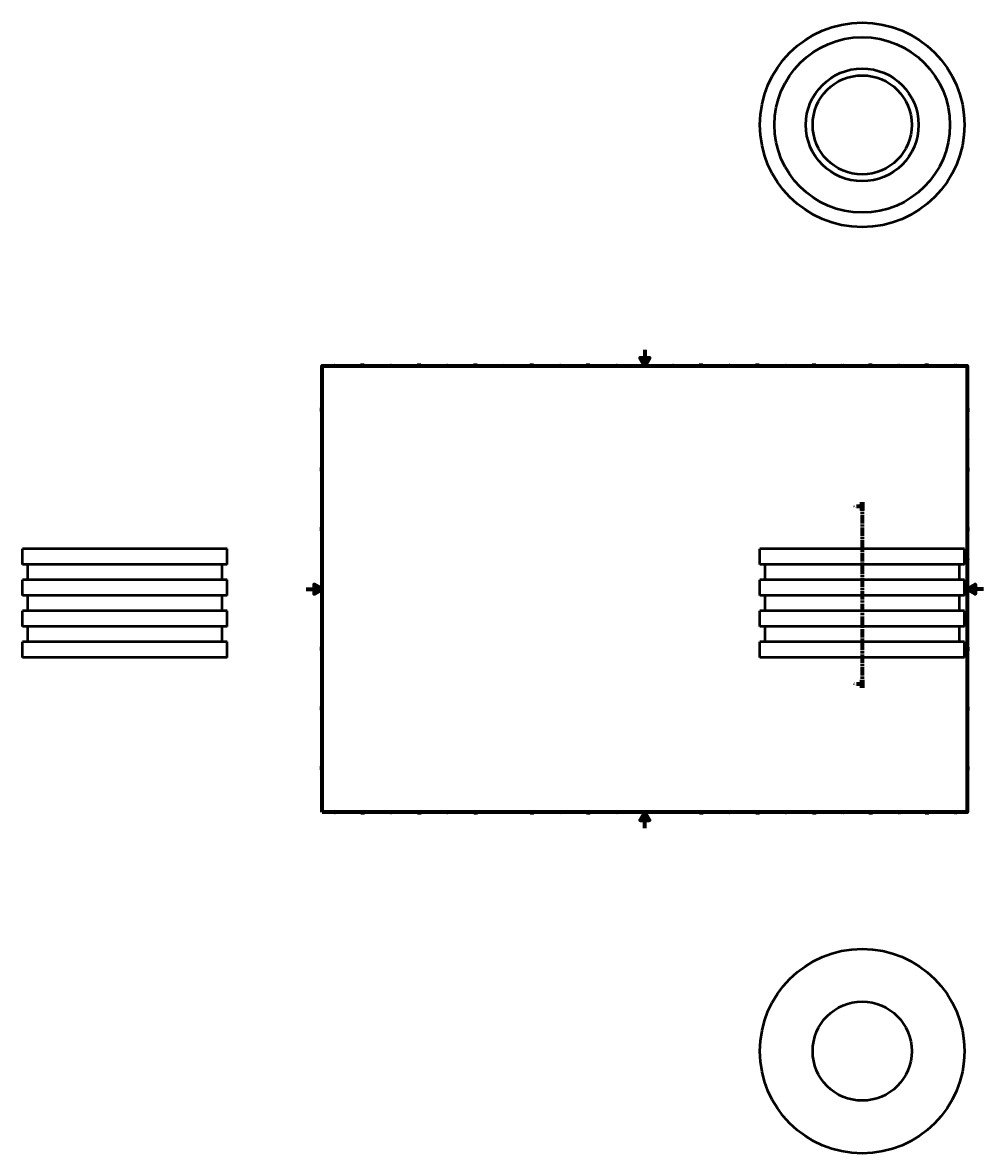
# Model space of a CAD drawing. Header units: millimetres. Extents: x -352 to 1847, y -404 to 1040.
# Tile 1 of 3: x -352 to 841, y -404 to 1000. Entities that reach past the tile are written whole.
import ezdxf

# ---------------------------------------------------------------- set-up
doc = ezdxf.new("R2010")
doc.units = ezdxf.units.MM
doc.linetypes.add('CHAIN', pattern=[0.3543, 0.2362, -0.0295, 0.0591, -0.0295])
for name, color, linetype, lineweight in [('Border (ISO)', 7, 'Continuous', 70), ('Section Line (ISO)', 7, 'CHAIN', 70), ('Visible (ISO)', 7, 'Continuous', 50)]:
    doc.layers.add(name, color=color, linetype=linetype, lineweight=lineweight)
doc.styles.add('Label Text (ISO)', font='tahoma.ttf')
doc.styles.add('Note Text (ISO)', font='tahoma.ttf')

# ---------------------------------------------------------------- blocks, each defined once
blk = doc.blocks.new('Borders Default Border')
at = {"layer": 'Border (ISO)'}
for p, q in [((70.1, 574), (70.1, 576.9)), ((140.2, 574), (140.2, 576.9)), ((210.2, 574), (210.2, 576.9)), ((280.3, 574), (280.3, 576.9)), ((350.4, 574), (350.4, 576.9)), ((490.6, 574), (490.6, 576.9)), ((560.7, 574), (560.7, 576.9)), ((630.8, 574), (630.8, 576.9)), ((700.8, 574), (700.8, 576.9)), ((770.9, 574), (770.9, 576.9)), ((20, 519.7), (17.1, 519.7)), ((821, 519.7), (823.9, 519.7)), ((20, 445.5), (17.1, 445.5)), ((821, 445.5), (823.9, 445.5)), ((20, 371.2), (17.1, 371.2)), ((821, 371.2), (823.9, 371.2)), ((20, 222.7), (17.1, 222.7)), ((821, 222.7), (823.9, 222.7)), ((20, 148.5), (17.1, 148.5)), ((821, 148.5), (823.9, 148.5)), ((20, 74.3), (17.1, 74.3)), ((821, 74.3), (823.9, 74.3)), ((70.1, 20), (70.1, 17.1)), ((140.2, 20), (140.2, 17.1)), ((210.2, 20), (210.2, 17.1)), ((280.3, 20), (280.3, 17.1)), ((350.4, 20), (350.4, 17.1)), ((490.6, 20), (490.6, 17.1)), ((560.7, 20), (560.7, 17.1)), ((630.8, 20), (630.8, 17.1)), ((700.8, 20), (700.8, 17.1)), ((770.9, 20), (770.9, 17.1))]:
    blk.add_line(p, q, dxfattribs=at)
at = {"layer": 'Border (ISO)', "flags": 128}
for points in [[(420.5, 594), (420.5, 574), (414.7, 584), (426.3, 584), (420.5, 574)], [(20, 20), (20, 574), (821, 574), (821, 20), (20, 20)], [(0, 297), (20, 297), (10, 302.8), (10, 291.2), (20, 297)], [(841, 297), (821, 297), (831, 302.8), (831, 291.2), (821, 297)], [(420.5, 0), (420.5, 20), (414.7, 10), (426.3, 10), (420.5, 20)]]:
    blk.add_lwpolyline(points, dxfattribs=at)
at = {"layer": 'Border (ISO)', "color": 232, "true_color": 0xca0064, "char_height": 2.5, "attachment_point": 7, "style": 'Note Text (ISO)'}
for s, insert in [('1', (34.5, 574.4)), ('2', (104.4, 574.4)), ('3', (174.4, 574.3)), ('4', (244.4, 574.4)), ('5', (314.6, 574.3)), ('6', (384.7, 574.3)), ('7', (454.8, 574.4)), ('8', (524.8, 574.3)), ('9', (594.9, 574.4)), ('10', (664.3, 574.3)), ('11', (734.4, 574.4)), ('12', (804.5, 574.4)), ('A', (17.3, 555.6)), ('A', (821.6, 555.6)), ('B', (17.6, 481.4)), ('B', (821.9, 481.4)), ('C', (17.4, 407.1)), ('C', (821.7, 407.1)), ('D', (17.4, 332.9)), ('D', (821.7, 332.9)), ('E', (17.6, 258.6)), ('E', (821.9, 258.6)), ('F', (17.7, 184.4)), ('F', (822, 184.4)), ('G', (17.3, 110.1)), ('G', (821.6, 110.1)), ('H', (17.4, 35.9)), ('H', (821.7, 35.9)), ('1', (34.5, 17.1)), ('2', (104.4, 17.1)), ('3', (174.4, 17)), ('4', (244.4, 17.1)), ('5', (314.6, 17)), ('6', (384.7, 17)), ('7', (454.8, 17.1)), ('8', (524.8, 17)), ('9', (594.9, 17.1)), ('10', (664.3, 17)), ('11', (734.4, 17.1)), ('12', (804.5, 17.1))]:
    blk.add_mtext(s, dxfattribs=dict(at, insert=insert))
blk = doc.blocks.new('2dTransSection0')
at = {"layer": 'Section Line (ISO)', "linetype": 'Continuous'}
for p, q in [((683.4, 399.8), (688, 399.8)), ((690.5, 399.8), (688, 400.3)), ((688, 400.3), (688, 399.3)), ((688, 399.8), (690.5, 399.8)), ((688, 399.3), (690.5, 399.8)), ((683.4, 179.2), (688, 179.2)), ((690.5, 179.2), (688, 179.7)), ((688, 179.7), (688, 178.7)), ((688, 179.2), (690.5, 179.2)), ((688, 178.7), (690.5, 179.2))]:
    blk.add_line(p, q, dxfattribs=at)
at = {"layer": 'Section Line (ISO)', "linetype": 'CHAIN', "ltscale": 44.45982}
blk.add_line((690.5, 404.8), (690.5, 174.2), dxfattribs=at)
at = {"layer": 'Section Line (ISO)', "linetype": 'Continuous', "lineweight": 140}
for p, q in [((690.5, 404.8), (690.5, 394.7)), ((690.5, 184.3), (690.5, 174.2))]:
    blk.add_line(p, q, dxfattribs=at)
at = {"layer": 'Section Line (ISO)', "linetype": 'Continuous', "flags": 128}
for points in [[(688, 399.3), (690.5, 399.8), (688, 400.3), (688, 399.3)], [(688, 178.7), (690.5, 179.2), (688, 179.7), (688, 178.7)]]:
    blk.add_lwpolyline(points, dxfattribs=at)
at = {"layer": 'Section Line (ISO)'}
for points in [[(688, 399.3), (690.5, 399.8), (688, 400.3), (688, 399.3)], [(688, 178.7), (690.5, 179.2), (688, 179.7), (688, 178.7)]]:
    blk.add_solid(points, dxfattribs=at)
at = {"layer": 'Section Line (ISO)', "char_height": 3.5, "attachment_point": 7, "style": 'Label Text (ISO)'}
for insert in [(679.1, 398), (679.1, 177.5)]:
    blk.add_mtext('A', dxfattribs=dict(at, insert=insert))

msp = doc.modelspace()

# ---------------------------------------------------------------- linework, layer by layer
at = {"layer": 'Visible (ISO)'}
for p, q in [((-98.041, 346.927), (-352.041, 346.927)), ((-352.041, 327.642), (-352.041, 346.927)), ((-98.041, 327.642), (-98.041, 346.927)), ((817.531, 346.927), (563.531, 346.927)), ((563.531, 327.642), (563.531, 346.927)), ((817.531, 327.642), (817.531, 346.927)), ((-98.041, 327.642), (-352.041, 327.642)), ((-345.691, 308.356), (-345.691, 327.642)), ((-104.391, 308.356), (-104.391, 327.642)), ((817.531, 327.642), (563.531, 327.642)), ((569.881, 308.356), (569.881, 327.642)), ((811.181, 308.356), (811.181, 327.642)), ((-98.041, 308.356), (-352.041, 308.356)), ((-352.041, 289.07), (-352.041, 308.356)), ((-98.041, 289.07), (-98.041, 308.356)), ((817.531, 308.356), (563.531, 308.356)), ((563.531, 289.07), (563.531, 308.356)), ((817.531, 289.07), (817.531, 308.356)), ((-98.041, 289.07), (-352.041, 289.07)), ((-345.691, 269.785), (-345.691, 289.07)), ((-104.391, 269.785), (-104.391, 289.07)), ((817.531, 289.07), (563.531, 289.07)), ((569.881, 269.785), (569.881, 289.07)), ((811.181, 269.785), (811.181, 289.07)), ((-98.041, 269.785), (-352.041, 269.785)), ((-352.041, 250.499), (-352.041, 269.785)), ((-98.041, 250.499), (-98.041, 269.785)), ((817.531, 269.785), (563.531, 269.785)), ((563.531, 250.499), (563.531, 269.785)), ((817.531, 250.499), (817.531, 269.785)), ((-98.041, 250.499), (-352.041, 250.499)), ((-345.691, 231.213), (-345.691, 250.499)), ((-104.391, 231.213), (-104.391, 250.499)), ((817.531, 250.499), (563.531, 250.499)), ((569.881, 231.213), (569.881, 250.499)), ((811.181, 231.213), (811.181, 250.499)), ((-98.041, 231.213), (-352.041, 231.213)), ((-352.041, 211.927), (-352.041, 231.213)), ((-98.041, 211.927), (-98.041, 231.213)), ((817.531, 231.213), (563.531, 231.213)), ((563.531, 211.927), (563.531, 231.213)), ((817.531, 211.927), (817.531, 231.213)), ((-98.041, 211.927), (-352.041, 211.927)), ((817.531, 211.927), (563.531, 211.927))]:
    msp.add_line(p, q, dxfattribs=at)
for centre, radius in [((690.531, 873.482), 127), ((690.531, 873.482), 109), ((690.531, 873.482), 70), ((690.531, 873.482), 61.5), ((690.531, -276.971), 127), ((690.531, -276.971), 61.5)]:
    msp.add_circle(centre, radius, dxfattribs=at)

# ---------------------------------------------------------------- block references
msp.add_blockref('Borders Default Border', (0, 0))
at = {"layer": 'Section Line (ISO)'}
msp.add_blockref('2dTransSection0', (0, 0), dxfattribs=at)

doc.saveas('drawing.dxf')
